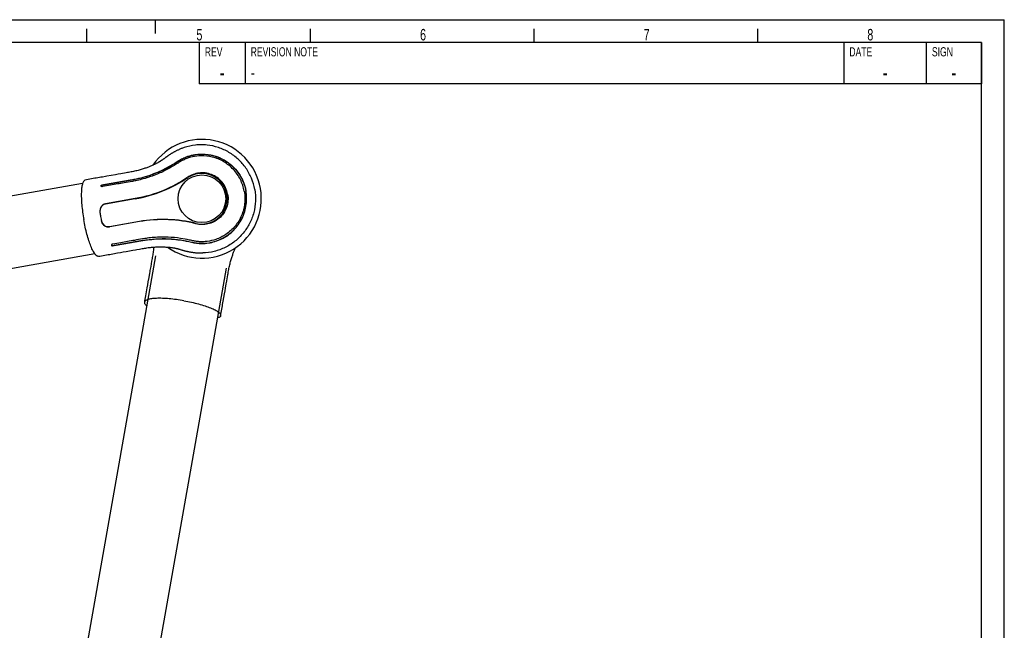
# Model space of a CAD drawing. Extents: x 0 to 420, y 0 to 297.
# Tile 12 of 12: x 205 to 420, y 164 to 297. Entities that reach past the tile are written whole.
import ezdxf

# ---------------------------------------------------------------- set-up
doc = ezdxf.new("R2010")
doc.units = 0
doc.header["$LTSCALE"] = 23.1
for name, color, linetype in [('102181_DXF_CONTINUOUS_LINE', 7, 'CONTINUOUS'), ('102188_DXF_CONTINUOUS_LINE', 7, 'CONTINUOUS'), ('102343_DXF_FORMAT', 7, 'CONTINUOUS'), ('105-5475-01_DXF_CONTINUOUS', 7, 'CONTINUOUS')]:
    doc.layers.add(name, color=color, linetype=linetype)
doc.styles.get("Standard").update_dxf_attribs({"font": 'txt', "width": 0.7})
doc.styles.add('TEXTSTYLE_2', font='txt', dxfattribs={"width": 0.7})

msp = doc.modelspace()

# ---------------------------------------------------------------- linework, layer by layer
at = {"layer": '102181_DXF_CONTINUOUS_LINE', "color": 7, "linetype": 'CONTINUOUS'}
for p, q in [((219.07, 261.3), (146.44, 248.49)), ((221.78, 245.93), (149.15, 233.13))]:
    msp.add_line(p, q, dxfattribs=at)
at = {"layer": '102188_DXF_CONTINUOUS_LINE', "color": 7, "linetype": 'CONTINUOUS'}
for p, q in [((234.98, 245.53), (218.94, 154.55)), ((250.34, 242.82), (234.3, 151.84))]:
    msp.add_line(p, q, dxfattribs=at)
at = {"layer": '102343_DXF_FORMAT', "color": 7, "linetype": 'CONTINUOUS'}
for p, q in [((0, 297), (420, 297)), ((235, 294), (235, 297)), ((420, 0), (420, 297)), ((220, 292), (220, 295)), ((268.75, 292), (268.75, 295)), ((317.5, 292), (317.5, 295)), ((366.25, 292), (366.25, 295)), ((415, 292), (25, 292)), ((415, 292), (244.5, 292)), ((244.5, 292), (244.5, 283)), ((254.5, 292), (254.5, 283)), ((385, 292), (385, 283)), ((403, 292), (403, 283)), ((415, 292), (415, 283)), ((415, 5), (415, 292)), ((415, 283), (244.5, 283))]:
    msp.add_line(p, q, dxfattribs=at)
at = {"layer": '105-5475-01_DXF_CONTINUOUS', "color": 7, "linetype": 'CONTINUOUS'}
for p, q in [((224.38, 262.88), (224.06, 262.83)), ((225.32, 263.05), (224.38, 262.88)), ((223.43, 260.62), (223.3, 260.59)), ((230.57, 257.99), (224.09, 256.85)), ((230.57, 257.96), (224.1, 256.82)), ((231.45, 253), (224.97, 251.86)), ((231.45, 252.98), (224.98, 251.84)), ((225.64, 248.07), (225.52, 248.04)), ((240.17, 246.98), (240.27, 246.95)), ((240.27, 246.95), (240.38, 246.92)), ((240.38, 246.92), (240.55, 246.87)), ((240.55, 246.87), (240.67, 246.83)), ((228.56, 246.48), (230.05, 246.74)), ((233.5, 240.82), (233.33, 239.87)), ((233.1, 238.55), (232.79, 236.83)), ((250.12, 237.89), (250.23, 238.51)), ((250.23, 238.51), (250.39, 239.41)), ((250.39, 239.41), (250.49, 239.99))]:
    msp.add_line(p, q, dxfattribs=at)
for points in [[(241.21, 269.12), (241.04, 269.06), (240.88, 269.01), (240.73, 268.95), (240.58, 268.89), (240.43, 268.83), (240.29, 268.77), (240.15, 268.71), (240.02, 268.65), (239.88, 268.59), (239.75, 268.53), (239.63, 268.47), (239.5, 268.41), (239.38, 268.35), (239.27, 268.29), (239.15, 268.23), (239.04, 268.16), (238.93, 268.1), (238.82, 268.04), (238.72, 267.98), (238.62, 267.92), (238.52, 267.86), (238.42, 267.8), (238.32, 267.74), (238.23, 267.68), (238.14, 267.63), (238.05, 267.57), (237.97, 267.51), (237.89, 267.46), (237.81, 267.4), (237.73, 267.35), (237.65, 267.3), (237.58, 267.24), (237.51, 267.19), (237.44, 267.14), (237.37, 267.1), (237.31, 267.05), (237.24, 267), (237.18, 266.96), (237.13, 266.92), (237.07, 266.88), (236.84, 266.7)], [(236.84, 266.7), (236.75, 266.64), (236.71, 266.61), (236.67, 266.58), (236.63, 266.55), (236.59, 266.52), (236.55, 266.49), (236.5, 266.46), (236.46, 266.43), (236.42, 266.4), (236.38, 266.37), (236.33, 266.34), (236.29, 266.31), (236.24, 266.28), (236.19, 266.24), (236.13, 266.21), (236.07, 266.17), (236.01, 266.13), (235.95, 266.09), (235.88, 266.05), (235.8, 266.01), (235.73, 265.96), (235.64, 265.91), (235.56, 265.86), (235.46, 265.81), (235.36, 265.76), (235.25, 265.7), (235.14, 265.64), (235.03, 265.58), (234.91, 265.53), (234.78, 265.46), (234.65, 265.4), (234.51, 265.34), (234.37, 265.27), (234.22, 265.21), (234.07, 265.14), (233.91, 265.07), (233.75, 265.01), (233.59, 264.94), (233.42, 264.87), (233.24, 264.81), (233.06, 264.74), (232.87, 264.67), (232.68, 264.6), (232.48, 264.54), (232.28, 264.47), (232.07, 264.4), (231.85, 264.34), (231.63, 264.27), (231.4, 264.21), (231.16, 264.14), (230.91, 264.08), (230.67, 264.02), (230.42, 263.97), (230.17, 263.91), (229.91, 263.86), (229.65, 263.81), (229.39, 263.77), (229.11, 263.72), (228.84, 263.67), (228.55, 263.62), (227.41, 263.42)], [(222.07, 262.48), (221.72, 262.42), (221.37, 262.35), (221.02, 262.29), (220.66, 262.23), (220.3, 262.16), (219.94, 262.1), (219.63, 262.05)], [(224.06, 262.83), (223.41, 262.71), (223.08, 262.65), (222.74, 262.6), (222.07, 262.48)], [(227.41, 263.42), (226.83, 263.32), (226.53, 263.26), (226.24, 263.21), (225.32, 263.05)], [(230.05, 246.74), (230.63, 246.85), (230.92, 246.9), (231.49, 247)], [(231.49, 247), (231.77, 247.05), (232.04, 247.1), (232.32, 247.14), (232.58, 247.19), (232.84, 247.23), (233.1, 247.27), (233.36, 247.31), (233.61, 247.34), (233.86, 247.37), (234.11, 247.4), (234.36, 247.42), (234.6, 247.44), (234.83, 247.45), (235.06, 247.46), (235.28, 247.47), (235.49, 247.48), (235.7, 247.48), (235.9, 247.49), (236.1, 247.49), (236.3, 247.49), (236.48, 247.48), (236.67, 247.48), (236.84, 247.47), (237.02, 247.46), (237.19, 247.45), (237.36, 247.44), (237.52, 247.43), (237.67, 247.42), (237.82, 247.41), (237.97, 247.39), (238.11, 247.38), (238.24, 247.36), (238.37, 247.35), (238.49, 247.33), (238.61, 247.32), (238.73, 247.3), (238.83, 247.28), (238.93, 247.27), (239.02, 247.25), (239.11, 247.24), (239.2, 247.22), (239.28, 247.2), (239.35, 247.19), (239.42, 247.17), (239.49, 247.16), (239.55, 247.14), (239.61, 247.13), (239.67, 247.12), (239.73, 247.1), (239.78, 247.09), (239.83, 247.08), (239.88, 247.06), (239.93, 247.05), (239.98, 247.04), (240.02, 247.02), (240.07, 247.01), (240.12, 246.99), (240.17, 246.98)], [(234.56, 247.43), (234.54, 247.23), (234.52, 246.99), (234.5, 246.74), (234.47, 246.49), (234.43, 246.23), (234.4, 245.97), (234.36, 245.72), (234.32, 245.46), (234.27, 245.19), (234.22, 244.92), (234.17, 244.64), (234.12, 244.36), (233.92, 243.21)], [(240.67, 246.83), (240.74, 246.81), (240.81, 246.79), (240.88, 246.77), (240.96, 246.75), (241.04, 246.72), (241.12, 246.7), (241.21, 246.68), (241.29, 246.65), (241.38, 246.63), (241.47, 246.61), (241.57, 246.58), (241.66, 246.56), (241.76, 246.54), (241.86, 246.51), (241.97, 246.49), (242.08, 246.46), (242.19, 246.44), (242.3, 246.42), (242.41, 246.4), (242.53, 246.37), (242.65, 246.35), (242.77, 246.33), (242.89, 246.31), (243.02, 246.29), (243.15, 246.28), (243.28, 246.26), (243.41, 246.24), (243.55, 246.23), (243.69, 246.21), (243.83, 246.2), (243.98, 246.19), (244.13, 246.18), (244.28, 246.17), (244.43, 246.16), (244.59, 246.16), (244.75, 246.15), (244.91, 246.15), (245.08, 246.15), (245.26, 246.16)], [(250.75, 241.43), (250.79, 241.71), (250.84, 241.99), (250.89, 242.26), (250.94, 242.52), (250.99, 242.78), (251.04, 243.04), (251.09, 243.29), (251.15, 243.54), (251.21, 243.79), (251.27, 244.03), (251.33, 244.27), (251.4, 244.5), (251.46, 244.73), (251.53, 244.94), (251.59, 245.15), (251.66, 245.36), (251.73, 245.56), (251.8, 245.75), (251.86, 245.94), (251.93, 246.12), (252, 246.29), (252.07, 246.46), (252.13, 246.63), (252.2, 246.79), (252.27, 246.95), (252.33, 247.1), (252.4, 247.25), (252.42, 247.29)], [(222.56, 245.42), (222.87, 245.48), (223.23, 245.54), (223.59, 245.61), (223.95, 245.67), (224.3, 245.73), (224.65, 245.79), (225, 245.85), (225.34, 245.91), (225.68, 245.97), (226.01, 246.03), (226.34, 246.09), (226.67, 246.15)], [(226.67, 246.15), (227.31, 246.26), (227.63, 246.32), (227.95, 246.37), (228.56, 246.48)], [(233.92, 243.21), (233.82, 242.63), (233.77, 242.34), (233.71, 242.04), (233.66, 241.74), (233.5, 240.82)], [(250.49, 239.99), (250.59, 240.57), (250.65, 240.86), (250.75, 241.43)], [(233.33, 239.87), (233.21, 239.22), (233.1, 238.55)], [(232.79, 236.83), (232.73, 236.47), (232.67, 236.11), (232.6, 235.74), (232.55, 235.44)], [(249.72, 235.62), (250.01, 237.26), (250.12, 237.89)], [(249.17, 232.51), (249.23, 232.81), (249.29, 233.18), (249.35, 233.54), (249.42, 233.89), (249.48, 234.25), (249.54, 234.6), (249.6, 234.94), (249.66, 235.28), (249.72, 235.62)]]:
    msp.add_lwpolyline(points, dxfattribs=at)
msp.add_circle((245.09, 257.97), 5.2, dxfattribs=at)
for centre, radius, start, end in [((245.09, 257.97), 12.95, 234.4521, 145.5479), ((225.35, 287.56), 30.06, 279.9977, 303.7368), ((245.09, 257.97), 5.52, 256.5124, 123.4876), ((223.32, 260.78), 0.214, 190.0097, 192.3259), ((223.29, 260.75), 0.183, 176.6406, 185.6921), ((224.36, 255.33), 1.52, 100, 186.8981), ((244.02, 257.78), 21.35, 187.0917, 189.9997), ((242.71, 257.55), 20, 186.8981, 193.1019), ((244.02, 257.78), 21.35, 190.0003, 192.9083), ((236.67, 223.4), 30.06, 76.2632, 100.0023), ((224.71, 253.36), 1.52, 193.1019, 280), ((225.56, 247.89), 0.183, 194.3079, 203.3594), ((225.59, 247.87), 0.214, 187.6741, 189.9903)]:
    msp.add_arc(centre, radius, start, end, dxfattribs=at)
for points, knots in [([(256.59, 259.99), (256.44, 260.82), (255.96, 262.46), (254.75, 264.7), (253.35, 266.31), (252.06, 267.39), (250.65, 268.33), (248.72, 269.22), (246.64, 269.67), (244.95, 269.76), (243.26, 269.66), (242.01, 269.39), (241.21, 269.12)], [0, 0, 0, 0, 0.124952, 0.249907, 0.374863, 0.437431, 0.499999, 0.624954, 0.749909, 0.812477, 0.875045, 1, 1, 1, 1]), ([(239.71, 266.08), (240.02, 266.28), (240.66, 266.66), (241.81, 267.17), (243.11, 267.54), (244.63, 267.74), (246.03, 267.7), (247.5, 267.44), (248.89, 266.99), (250.29, 266.25), (251.57, 265.3), (252.68, 264.15), (253.59, 262.82), (254.16, 261.6), (254.51, 260.52), (254.64, 259.95), (254.69, 259.66)], [0, 0, 0, 0, 0.057384, 0.115006, 0.196507, 0.265858, 0.352158, 0.41307, 0.498305, 0.577687, 0.65904, 0.745439, 0.824064, 0.908588, 0.954186, 1, 1, 1, 1]), ([(239.71, 266.04), (240, 266.23), (240.6, 266.59), (241.93, 267.2), (243.81, 267.69), (245.8, 267.71), (247.4, 267.42), (248.97, 266.93), (250.8, 265.95), (252.34, 264.52), (253.32, 263.17), (253.92, 262.06), (254.38, 260.88), (254.58, 260.07), (254.65, 259.65)], [0, 0, 0, 0, 0.052855, 0.108798, 0.228278, 0.353136, 0.416537, 0.480339, 0.608749, 0.738351, 0.80361, 0.869008, 0.934486, 1, 1, 1, 1]), ([(247.33, 267.06), (246.55, 267.26), (245.09, 267.42), (243.07, 267.18), (241.64, 266.71), (240.62, 266.21), (240.13, 265.92), (239.89, 265.76)], [0, 0, 0, 0, 0.312013, 0.561363, 0.781044, 0.88863, 1, 1, 1, 1]), ([(254.32, 259.59), (254.24, 260.04), (254.02, 260.91), (253.5, 262.16), (252.82, 263.32), (251.97, 264.37), (250.98, 265.29), (249.87, 266.06), (248.65, 266.67), (247.78, 266.95), (247.33, 267.06)], [0, 0, 0, 0, 0.125499, 0.249779, 0.373941, 0.498191, 0.622941, 0.747652, 0.872631, 1, 1, 1, 1]), ([(229.86, 262.12), (231.18, 262.36), (233.67, 263), (236.59, 264.24), (238.52, 265.32), (239.37, 265.86), (239.71, 266.08)], [0, 0, 0, 0, 0.378784, 0.7174, 0.886853, 1, 1, 1, 1]), ([(229.86, 262.09), (230.8, 262.26), (232.64, 262.68), (235.25, 263.61), (237.61, 264.73), (239.05, 265.6), (239.71, 266.04)], [0, 0, 0, 0, 0.267049, 0.528321, 0.775629, 1, 1, 1, 1]), ([(239.89, 265.76), (239.75, 265.67), (239.06, 265.22), (237.57, 264.34), (235.69, 263.45), (233.86, 262.76), (232.41, 262.31), (231.07, 261.98), (230.27, 261.82), (229.92, 261.76)], [0, 0, 0, 0, 0.045663, 0.2294, 0.480782, 0.618909, 0.773644, 0.901382, 1, 1, 1, 1]), ([(219.63, 262.05), (219.57, 262.04), (219.45, 261.98), (219.3, 261.82), (219.17, 261.59), (219.06, 261.29), (218.97, 260.92), (218.89, 260.48), (218.84, 259.97), (218.79, 259.18), (218.8, 258.07), (218.89, 256.62), (219.07, 255.05), (219.23, 253.97), (219.33, 253.42)], [0, 0, 0, 0, 0.020034, 0.043551, 0.072734, 0.108621, 0.151601, 0.201716, 0.258795, 0.322514, 0.467981, 0.633482, 0.813093, 1, 1, 1, 1]), ([(229.86, 262.12), (228.75, 261.93), (226.55, 261.54), (224.34, 261.15), (223.24, 260.96)], [0, 0, 0, 0, 0.5, 1, 1, 1, 1]), ([(223.25, 260.93), (224.35, 261.12), (226.55, 261.51), (228.76, 261.89), (229.86, 262.09)], [0, 0, 0, 0, 0.5, 1, 1, 1, 1]), ([(241.99, 262.65), (240.34, 261.51), (236.67, 259.52), (232.66, 258.36), (230.57, 257.99)], [0, 0, 0, 0, 0.485728, 1, 1, 1, 1]), ([(250.7, 258.95), (250.61, 259.43), (250.32, 260.38), (249.53, 261.62), (248.46, 262.62), (247.19, 263.3), (245.82, 263.64), (244.44, 263.63), (243.14, 263.3), (242.35, 262.89), (241.99, 262.65)], [0, 0, 0, 0, 0.130736, 0.261011, 0.390275, 0.517856, 0.643059, 0.765244, 0.88406, 1, 1, 1, 1]), ([(223.1, 260.75), (223.1, 260.77), (223.1, 260.82), (223.13, 260.89), (223.17, 260.94), (223.22, 260.95), (223.24, 260.96)], [0, 0, 0, 0, 0.279917, 0.527455, 0.75607, 1, 1, 1, 1]), ([(223.11, 260.76), (223.11, 260.78), (223.11, 260.81), (223.14, 260.86), (223.18, 260.91), (223.22, 260.92), (223.24, 260.93)], [0, 0, 0, 0, 0.210139, 0.433809, 0.689926, 1, 1, 1, 1]), ([(223.3, 260.59), (223.28, 260.59), (223.24, 260.59), (223.16, 260.63), (223.12, 260.69), (223.11, 260.74)], [0, 0, 0, 0, 0.243261, 0.46985, 1, 1, 1, 1]), ([(229.92, 261.76), (229.33, 261.65), (228.25, 261.46), (226.67, 261.19), (225.1, 260.91), (224.01, 260.72), (223.43, 260.62)], [0, 0, 0, 0, 0.270891, 0.500242, 0.729758, 1, 1, 1, 1]), ([(256.59, 259.99), (256.73, 259.16), (256.85, 257.46), (256.47, 254.94), (255.71, 252.95), (254.86, 251.49), (253.86, 250.13), (252.35, 248.63), (250.55, 247.5), (248.99, 246.84), (247.37, 246.35), (246.1, 246.18), (245.26, 246.16)], [0, 0, 0, 0, 0.124952, 0.249907, 0.374863, 0.437431, 0.499999, 0.624954, 0.749909, 0.812477, 0.875045, 1, 1, 1, 1]), ([(242.8, 248.54), (243.13, 248.46), (243.82, 248.32), (245.28, 248.21), (247.21, 248.39), (249.09, 249.06), (250.49, 249.87), (251.8, 250.86), (253.19, 252.42), (254.14, 254.29), (254.6, 255.89), (254.79, 257.14), (254.82, 258.4), (254.72, 259.24), (254.65, 259.65)], [0, 0, 0, 0, 0.052855, 0.108798, 0.228278, 0.353136, 0.416537, 0.480339, 0.608749, 0.738351, 0.80361, 0.869008, 0.934486, 1, 1, 1, 1]), ([(242.81, 248.5), (243.17, 248.41), (243.9, 248.28), (245.16, 248.19), (246.5, 248.29), (248, 248.63), (249.3, 249.14), (250.6, 249.89), (251.74, 250.79), (252.82, 251.96), (253.69, 253.29), (254.34, 254.75), (254.74, 256.31), (254.86, 257.65), (254.81, 258.78), (254.74, 259.37), (254.69, 259.66)], [0, 0, 0, 0, 0.057384, 0.115006, 0.196507, 0.265858, 0.352158, 0.41307, 0.498305, 0.577687, 0.65904, 0.745439, 0.824064, 0.908588, 0.954186, 1, 1, 1, 1]), ([(250.7, 258.95), (250.78, 258.47), (250.82, 257.49), (250.51, 256.05), (249.85, 254.75), (248.89, 253.67), (247.71, 252.88), (246.42, 252.42), (245.08, 252.28), (244.2, 252.4), (243.78, 252.51)], [0, 0, 0, 0, 0.130736, 0.261011, 0.390275, 0.517856, 0.643059, 0.765244, 0.88406, 1, 1, 1, 1]), ([(254.32, 259.59), (254.4, 259.15), (254.49, 258.25), (254.43, 256.9), (254.18, 255.57), (253.75, 254.3), (253.13, 253.09), (252.35, 251.99), (251.41, 251), (250.69, 250.44), (250.31, 250.18)], [0, 0, 0, 0, 0.125499, 0.249779, 0.373941, 0.498191, 0.622941, 0.747652, 0.872631, 1, 1, 1, 1]), ([(224.09, 256.85), (223.9, 256.81), (223.53, 256.67), (223.09, 256.26), (222.84, 255.73), (222.81, 255.33), (222.84, 255.14)], [0, 0, 0, 0, 0.252109, 0.501927, 0.750416, 1, 1, 1, 1]), ([(222.56, 245.42), (222.5, 245.41), (222.37, 245.42), (222.17, 245.52), (221.97, 245.69), (221.76, 245.94), (221.55, 246.26), (221.33, 246.65), (221.11, 247.1), (220.8, 247.83), (220.42, 248.88), (220.01, 250.27), (219.64, 251.81), (219.43, 252.88), (219.33, 253.42)], [0, 0, 0, 0, 0.020034, 0.043551, 0.072734, 0.108621, 0.151601, 0.201716, 0.258795, 0.322514, 0.467981, 0.633482, 0.813093, 1, 1, 1, 1]), ([(243.78, 252.51), (241.84, 253.01), (237.71, 253.63), (233.55, 253.35), (231.45, 252.98)], [0, 0, 0, 0, 0.485728, 1, 1, 1, 1]), ([(224.98, 251.84), (224.78, 251.8), (224.38, 251.81), (223.84, 252.04), (223.42, 252.46), (223.26, 252.82), (223.21, 253.01)], [0, 0, 0, 0, 0.252109, 0.501927, 0.750416, 1, 1, 1, 1]), ([(232.13, 249.21), (231.55, 249.11), (230.46, 248.92), (228.89, 248.64), (227.31, 248.36), (226.23, 248.17), (225.64, 248.07)], [0, 0, 0, 0, 0.270891, 0.500242, 0.729758, 1, 1, 1, 1]), ([(242.87, 248.86), (242.71, 248.9), (241.91, 249.09), (240.2, 249.41), (238.14, 249.6), (236.17, 249.62), (234.66, 249.55), (233.29, 249.4), (232.48, 249.27), (232.13, 249.21)], [0, 0, 0, 0, 0.045663, 0.2294, 0.480782, 0.618909, 0.773644, 0.901382, 1, 1, 1, 1]), ([(232.19, 248.88), (233.13, 249.05), (235, 249.27), (237.77, 249.3), (240.37, 249.05), (242.03, 248.72), (242.8, 248.54)], [0, 0, 0, 0, 0.267049, 0.528321, 0.775629, 1, 1, 1, 1]), ([(232.2, 248.85), (233.52, 249.08), (236.08, 249.33), (239.25, 249.16), (241.43, 248.81), (242.42, 248.6), (242.81, 248.5)], [0, 0, 0, 0, 0.378784, 0.7174, 0.886853, 1, 1, 1, 1]), ([(250.31, 250.18), (249.64, 249.73), (248.32, 249.08), (246.34, 248.62), (244.84, 248.57), (243.71, 248.69), (243.15, 248.8), (242.87, 248.86)], [0, 0, 0, 0, 0.312013, 0.561363, 0.781044, 0.88863, 1, 1, 1, 1]), ([(225.52, 248.04), (225.5, 248.04), (225.46, 248.03), (225.39, 247.96), (225.37, 247.89), (225.38, 247.84)], [0, 0, 0, 0, 0.243261, 0.46985, 1, 1, 1, 1]), ([(225.38, 247.83), (225.39, 247.81), (225.4, 247.76), (225.45, 247.71), (225.51, 247.68), (225.56, 247.68), (225.58, 247.68)], [0, 0, 0, 0, 0.279917, 0.527455, 0.75607, 1, 1, 1, 1]), ([(225.39, 247.82), (225.39, 247.81), (225.41, 247.78), (225.45, 247.74), (225.51, 247.71), (225.55, 247.71), (225.57, 247.71)], [0, 0, 0, 0, 0.210139, 0.433809, 0.689926, 1, 1, 1, 1]), ([(225.58, 247.71), (226.68, 247.91), (228.88, 248.3), (231.09, 248.69), (232.19, 248.88)], [0, 0, 0, 0, 0.5, 1, 1, 1, 1]), ([(232.2, 248.85), (231.09, 248.66), (228.89, 248.27), (226.68, 247.88), (225.58, 247.68)], [0, 0, 0, 0, 0.5, 1, 1, 1, 1]), ([(241.17, 235.74), (240.63, 235.83), (239.55, 236), (237.98, 236.18), (236.53, 236.27), (235.41, 236.27), (234.62, 236.23), (234.12, 236.18), (233.68, 236.1), (233.31, 236.01), (233, 235.9), (232.77, 235.77), (232.61, 235.62), (232.56, 235.5), (232.55, 235.44)], [0, 0, 0, 0, 0.186902, 0.366509, 0.532006, 0.677472, 0.741191, 0.79827, 0.848388, 0.891371, 0.92726, 0.956445, 0.979965, 1, 1, 1, 1]), ([(232.55, 235.44), (232.54, 235.38), (232.55, 235.24), (232.65, 235.05), (232.82, 234.84), (232.97, 234.72), (233.06, 234.65)], [0, 0, 0, 0, 0.183889, 0.400166, 0.669035, 1, 1, 1, 1]), ([(241.17, 235.74), (241.72, 235.64), (242.79, 235.43), (244.32, 235.06), (245.72, 234.65), (246.77, 234.27), (247.49, 233.96), (247.95, 233.74), (248.34, 233.52), (248.66, 233.3), (248.9, 233.1), (249.07, 232.89), (249.17, 232.7), (249.18, 232.56), (249.17, 232.51)], [0, 0, 0, 0, 0.186902, 0.366509, 0.532006, 0.677472, 0.741191, 0.79827, 0.848388, 0.891371, 0.92726, 0.956445, 0.979965, 1, 1, 1, 1]), ([(249.17, 232.51), (249.16, 232.45), (249.11, 232.32), (248.94, 232.17), (248.71, 232.04), (248.53, 231.97), (248.42, 231.94)], [0, 0, 0, 0, 0.183889, 0.400166, 0.669035, 1, 1, 1, 1])]:
    msp.add_open_spline(points, degree=3, knots=knots, dxfattribs=at)

# ---------------------------------------------------------------- texts
at = {"layer": '102343_DXF_FORMAT', "color": 7, "linetype": 'CONTINUOUS', "char_height": 2.5, "attachment_point": 1}
for s, insert, width in [('5', (243.89, 294.98), 2.6786), ('6', (292.64, 294.98), 2.9464), ('7', (341.39, 294.98), 2.9464), ('8', (390.14, 294.98), 2.9464)]:
    msp.add_mtext(s, dxfattribs=dict(at, insert=insert, width=width))
at = {"layer": '102343_DXF_FORMAT', "color": 2, "linetype": 'CONTINUOUS', "style": 'TEXTSTYLE_2'}
for s, insert, char_height, width, attachment_point in [('REV', (245.72, 291), 2, 4.2, 1), ('REVISION NOTE', (255.72, 291), 2, 18.2, 1), ('DATE', (386.22, 291), 2, 5.6, 1), ('SIGN', (404.22, 291), 2, 5.6, 1), ('-', (249.5, 287.25), 3.5, 2.45, 2), ('-', (255.72, 287), 3, 2.1, 1), ('-', (394, 287.25), 3.5, 2.45, 2), ('-', (409, 287.25), 3.5, 2.45, 2)]:
    msp.add_mtext(s, dxfattribs=dict(at, insert=insert, char_height=char_height, width=width, attachment_point=attachment_point))

doc.saveas('drawing.dxf')
